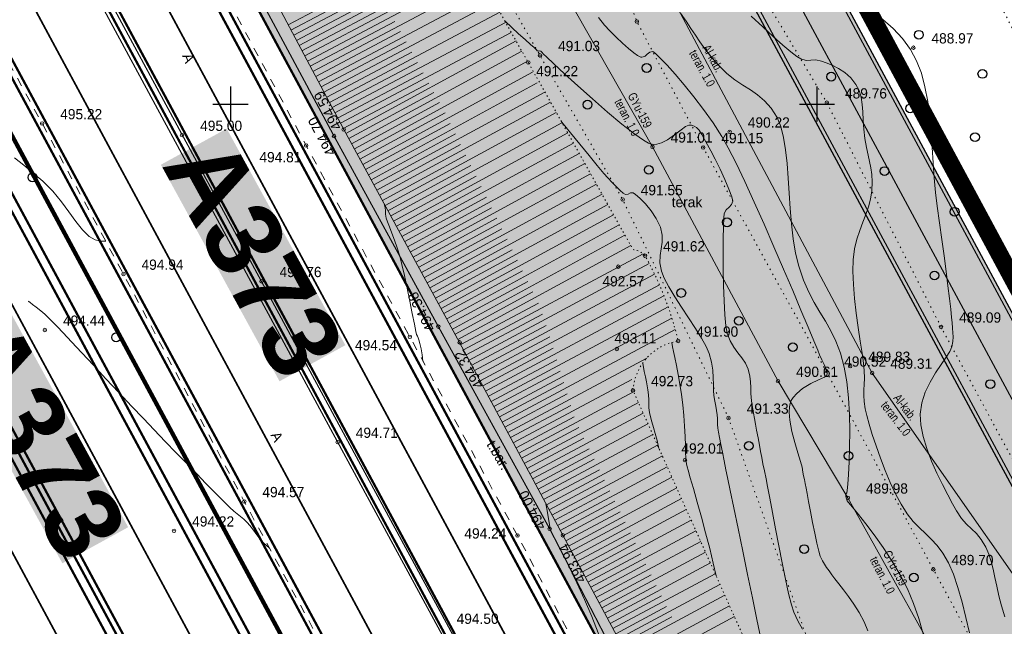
# Model space of a CAD drawing. Extents: x -516234 to 73329, y -4499813 to 47259.
# Tile 16 of 256: x 29498 to 29582, y 36843 to 36894. Entities that reach past the tile are written whole.
import ezdxf

# ---------------------------------------------------------------- set-up
doc = ezdxf.new("R2010")
doc.units = 0
doc.header["$LTSCALE"] = 0.5
doc.header["$MEASUREMENT"] = 0
doc.header["$PDMODE"] = 32
doc.header["$PDSIZE"] = 0.3
for name, pattern in [('( Hidden )', [0.375, 0.25, -0.125]), ('ACAD_ISO03W100', [30, 12, -18]), ('DASHED', [0.75, 0.5, -0.25]), ('Д_ТРОТ_ТРУБА', [3, 1.5, -1.5]), ('Контура низ откосов  Штриховая 0.1-0.5 - - - - - - -', [0.6, 0.1, -0.5]), ('РА_КОНТУРЫ', [1.5, 0, -1.5])]:
    doc.linetypes.add(name, pattern=pattern)
for name, color, linetype in [('(001) Сетка', 92, 'Continuous'), ('(004) Точки рельефа', 7, 'Continuous'), ('(007) Здания', 7, 'Continuous'), ('(013) Газ', 30, 'ИК_Газопровод -------г--------'), ('(019) Связь', 3, 'ИК_КАБ_СВЯЗИ'), ('(025) Дорога', 7, 'Continuous'), ('(031) Горизонтали', 42, 'Continuous'), ('(035) Откосы', 7, 'Continuous'), ('(037) Контуры', 7, 'Continuous'), ('(038) Деревья', 7, 'Continuous'), ('1 PARK', 7, 'Continuous'), ('7_газон', 7, 'Continuous'), ('STOYANKA', 7, 'Continuous'), ('text', 7, 'Continuous'), ('орто', 7, 'Continuous')]:
    doc.layers.add(name, color=color, linetype=linetype)
doc.layers.add('(032) Горизонтали утолщенные', color=32, linetype='Continuous', lineweight=30)
doc.layers.add('.', color=7, linetype='Continuous', lineweight=15)
doc.styles.add('BM-431', font='bm431.ttf')
doc.styles.add('D-431', font='d431.ttf')
doc.styles.get("Standard").update_dxf_attribs({"font": 'times.ttf'})
doc.styles.add('stile1', font='ARIALN.TTF')
doc.linetypes.add('ИК_Газопровод -------г--------', pattern='A,9,-0.6,["Г",Standard,S=1.2,R=0,X=0,Y=-0.6],-1.2', length=10.8)
doc.linetypes.add('ИК_КАБ_СВЯЗИ', pattern='A,4,["o",Standard,S=0.5,R=0,X=0,Y=-0.125],4,-2', length=10)

# ---------------------------------------------------------------- blocks, each defined once
blk = doc.blocks.new('9633')
at = {"layer": '(031) Горизонтали', "color": 42, "linetype": 'Continuous', "lineweight": 0}
for points in [[(28594.252, 36894.735), (28595.221, 36893.816), (28596.124, 36892.984), (28596.932, 36892.267), (28597.612, 36891.691), (28598.134, 36891.285), (28598.466, 36891.075), (28598.929, 36890.954), (28599.337, 36890.968), (28599.751, 36890.991), (28600.235, 36890.896), (28600.648, 36890.742), (28601.141, 36890.535), (28601.676, 36890.262), (28602.217, 36889.909), (28602.725, 36889.463), (28603.163, 36888.913), (28603.436, 36888.378), (28603.608, 36887.811), (28603.705, 36887.205), (28603.759, 36886.555), (28603.797, 36885.856), (28603.849, 36885.102), (28603.944, 36884.288), (28604.075, 36883.523), (28604.21, 36882.883), (28604.336, 36882.321), (28604.441, 36881.784), (28604.515, 36881.224), (28604.545, 36880.589), (28604.52, 36879.831), (28604.423, 36879.126), (28604.247, 36878.461), (28604.018, 36877.81), (28603.76, 36877.151), (28603.498, 36876.46), (28603.257, 36875.711), (28603.061, 36874.882), (28602.936, 36873.948), (28602.907, 36872.973), (28602.955, 36871.853), (28603.061, 36870.643), (28603.206, 36869.396), (28603.371, 36868.166), (28603.539, 36867.009), (28603.691, 36865.977), (28603.807, 36865.125), (28603.871, 36864.508), (28603.89, 36863.861), (28603.873, 36863.33), (28603.846, 36862.859), (28603.834, 36862.391), (28603.863, 36861.871), (28603.959, 36861.243), (28604.09, 36860.675), (28604.295, 36859.933), (28604.563, 36859.055), (28604.887, 36858.081), (28605.257, 36857.049), (28605.664, 36855.997), (28606.099, 36854.964), (28606.554, 36853.989), (28607.019, 36853.111), (28607.544, 36852.294), (28608.064, 36851.644), (28608.58, 36851.105), (28609.091, 36850.62), (28609.595, 36850.133), (28610.094, 36849.588), (28610.584, 36848.928), (28611.067, 36848.098), (28611.479, 36847.149), (28611.865, 36846.012), (28612.223, 36844.754), (28612.552, 36843.442), (28612.85, 36842.144)], [(28605.461, 36894.435), (28606.337, 36893.675), (28607.136, 36892.827), (28607.832, 36891.885), (28608.348, 36890.925), (28608.752, 36889.854), (28609.061, 36888.693), (28609.29, 36887.462), (28609.458, 36886.18), (28609.58, 36884.866), (28609.673, 36883.54), (28609.753, 36882.222), (28609.839, 36880.932), (28609.946, 36879.688), (28610.091, 36878.512), (28610.296, 36877.104), (28610.497, 36875.684), (28610.687, 36874.291), (28610.863, 36872.961), (28611.02, 36871.734), (28611.154, 36870.646), (28611.26, 36869.735), (28611.334, 36869.039), (28611.372, 36868.596), (28611.408, 36868.115), (28611.442, 36867.728), (28611.456, 36867.374), (28611.429, 36866.996), (28611.344, 36866.534), (28611.175, 36866.143), (28610.853, 36865.634), (28610.43, 36865.019), (28609.959, 36864.311), (28609.493, 36863.523), (28609.084, 36862.666), (28608.785, 36861.755), (28608.648, 36860.801), (28608.699, 36859.886), (28608.898, 36858.89), (28609.215, 36857.847), (28609.616, 36856.792), (28610.068, 36855.76), (28610.541, 36854.785), (28611.001, 36853.901), (28611.416, 36853.144), (28611.754, 36852.547), (28612.185, 36851.899), (28612.612, 36851.414), (28613.033, 36851.009), (28613.448, 36850.602), (28613.855, 36850.11), (28614.253, 36849.452), (28614.512, 36848.86), (28614.712, 36848.234), (28614.874, 36847.571), (28615.02, 36846.864), (28615.172, 36846.108), (28615.352, 36845.299), (28615.58, 36844.431), (28615.88, 36843.499)], [(28581.216, 36894.626), (28581.73, 36893.967), (28582.182, 36893.464), (28582.737, 36892.925), (28583.281, 36892.414), (28583.791, 36891.958), (28584.242, 36891.589), (28584.544, 36891.376), (28584.729, 36891.274), (28584.829, 36891.237), (28584.872, 36891.229), (28584.93, 36891.226), (28585.04, 36891.246), (28585.189, 36891.325), (28585.37, 36891.478), (28585.594, 36891.656), (28585.845, 36891.702), (28586.074, 36891.546), (28586.492, 36891.153), (28587.065, 36890.555), (28587.756, 36889.784), (28588.53, 36888.873), (28589.35, 36887.853), (28590.182, 36886.758), (28590.99, 36885.619), (28591.738, 36884.468), (28592.29, 36883.489), (28592.953, 36882.183), (28593.699, 36880.618), (28594.503, 36878.865), (28595.339, 36876.99), (28596.181, 36875.063), (28597.004, 36873.152), (28597.78, 36871.325), (28598.486, 36869.651), (28599.093, 36868.199), (28599.577, 36867.037), (28599.912, 36866.233), (28600.071, 36865.857), (28600.276, 36865.412), (28600.466, 36865.012), (28600.611, 36864.693), (28600.686, 36864.491), (28600.732, 36864.274), (28600.695, 36864.079), (28600.478, 36863.953), (28599.98, 36863.724), (28599.323, 36863.394), (28598.626, 36862.964), (28598.122, 36862.549), (28597.816, 36862.198), (28597.66, 36861.944), (28597.6, 36861.812), (28597.559, 36861.692), (28597.501, 36861.424), (28597.475, 36860.964), (28597.531, 36860.265), (28597.711, 36859.317), (28597.959, 36858.362), (28598.222, 36857.481), (28598.446, 36856.755), (28598.574, 36856.267), (28598.652, 36855.85), (28598.715, 36855.52), (28598.774, 36855.218), (28598.84, 36854.888), (28598.923, 36854.473), (28599.009, 36854.027), (28599.137, 36853.339), (28599.296, 36852.491), (28599.474, 36851.562), (28599.658, 36850.636), (28599.837, 36849.792), (28600, 36849.111), (28600.133, 36848.675), (28600.31, 36848.282), (28600.483, 36847.983), (28600.668, 36847.72), (28600.877, 36847.436), (28601.127, 36847.074), (28601.375, 36846.732), (28601.712, 36846.311), (28602.112, 36845.812), (28602.552, 36845.237), (28603.007, 36844.588), (28603.453, 36843.868), (28603.864, 36843.078), (28604.178, 36842.305)], [(28573.231, 36894.317), (28573.821, 36893.764), (28574.415, 36893.222), (28574.964, 36892.727), (28575.421, 36892.321), (28575.737, 36892.041), (28575.867, 36891.926), (28575.942, 36891.843), (28576.005, 36891.78), (28576.069, 36891.76), (28576.137, 36891.748), (28576.223, 36891.756), (28576.318, 36891.755), (28576.404, 36891.657), (28576.546, 36891.491), (28576.794, 36891.254), (28577.418, 36890.666), (28578.333, 36889.814), (28579.454, 36888.786), (28580.697, 36887.668), (28581.979, 36886.549), (28583.214, 36885.515), (28584.319, 36884.655), (28585.052, 36884.149), (28585.486, 36883.906), (28585.71, 36883.82), (28585.8, 36883.801), (28585.938, 36883.792), (28586.209, 36883.811), (28586.607, 36883.923), (28587.117, 36884.186), (28587.714, 36884.615), (28588.258, 36885.044), (28588.648, 36885.308), (28588.911, 36885.421), (28589.072, 36885.441), (28589.147, 36885.431), (28589.233, 36885.409), (28589.389, 36885.35), (28589.588, 36885.226), (28589.805, 36885.003), (28590.033, 36884.645), (28590.255, 36884.219), (28590.52, 36883.747), (28590.799, 36883.25), (28591.173, 36882.525), (28591.589, 36881.671), (28591.998, 36880.788), (28592.348, 36879.973), (28592.588, 36879.328), (28592.667, 36878.951), (28592.558, 36878.653), (28592.35, 36878.436), (28592.121, 36878.214), (28591.951, 36877.902), (28591.91, 36877.531), (28591.879, 36876.783), (28591.86, 36875.746), (28591.854, 36874.506), (28591.863, 36873.151), (28591.889, 36871.767), (28591.934, 36870.442), (28592, 36869.263), (28592.087, 36868.315), (28592.199, 36867.687), (28592.448, 36867.031), (28592.76, 36866.494), (28593.102, 36866.031), (28593.441, 36865.596), (28593.743, 36865.144), (28593.974, 36864.628), (28594.131, 36864.029), (28594.19, 36863.533), (28594.2, 36863.065), (28594.211, 36862.551), (28594.272, 36861.917), (28594.354, 36861.365), (28594.434, 36860.88), (28594.515, 36860.42), (28594.604, 36859.944), (28594.705, 36859.411), (28594.823, 36858.778), (28594.942, 36858.143), (28595.045, 36857.595), (28595.144, 36857.083), (28595.248, 36856.557), (28595.366, 36855.967), (28595.507, 36855.262), (28595.634, 36854.605), (28595.817, 36853.625), (28596.045, 36852.403), (28596.305, 36851.02), (28596.586, 36849.557), (28596.875, 36848.096), (28597.161, 36846.719), (28597.431, 36845.505), (28597.675, 36844.538), (28597.878, 36843.897), (28598.221, 36843.159), (28598.618, 36842.465)], [(28531.438, 36882.638), (28532.224, 36882.012), (28533.03, 36881.349), (28533.849, 36880.647), (28534.699, 36879.798), (28535.424, 36878.907), (28536.06, 36878.027), (28536.645, 36877.207), (28537.214, 36876.498), (28537.806, 36875.95), (28538.32, 36875.661), (28538.741, 36875.55), (28539.043, 36875.531), (28539.202, 36875.54), (28539.202, 36875.54)], [(28578.057, 36885.736), (28578.092, 36885.694), (28578.84, 36884.778), (28579.638, 36883.798), (28580.42, 36882.839), (28581.12, 36881.986), (28581.673, 36881.322), (28582.011, 36880.934), (28582.387, 36880.537), (28582.745, 36880.168), (28583.067, 36879.856), (28583.334, 36879.63), (28583.526, 36879.521), (28583.752, 36879.546), (28583.953, 36879.647), (28584.168, 36879.662), (28584.384, 36879.519), (28584.756, 36879.195), (28585.218, 36878.722), (28585.705, 36878.133), (28586.152, 36877.46), (28586.495, 36876.735), (28586.658, 36876.051), (28586.66, 36875.45), (28586.577, 36874.887), (28586.487, 36874.318), (28586.464, 36873.698), (28586.586, 36872.984), (28586.825, 36872.383), (28587.22, 36871.643), (28587.728, 36870.804), (28588.305, 36869.906), (28588.905, 36868.991), (28589.485, 36868.098), (28590, 36867.269), (28590.407, 36866.543), (28590.661, 36865.962), (28590.853, 36865.232), (28590.957, 36864.536), (28591.002, 36863.89), (28591.014, 36863.306), (28591.023, 36862.798), (28591.054, 36862.382), (28591.136, 36861.888), (28591.217, 36861.477), (28591.29, 36861.108), (28591.345, 36860.739), (28591.37, 36860.414), (28591.373, 36860.16), (28591.377, 36859.905), (28591.405, 36859.581), (28591.455, 36859.252), (28591.54, 36858.787), (28591.653, 36858.212), (28591.787, 36857.548), (28591.935, 36856.82), (28592.091, 36856.051), (28592.225, 36855.394), (28592.455, 36854.273), (28592.76, 36852.786), (28593.122, 36851.03), (28593.519, 36849.104), (28593.932, 36847.107), (28594.341, 36845.136), (28594.726, 36843.29), (28595.067, 36841.668)], [(28566.254, 36865.32), (28566.254, 36865.32), (28566.186, 36865.855), (28566.09, 36866.366), (28565.986, 36866.806), (28565.898, 36867.133), (28565.846, 36867.302), (28565.777, 36867.444), (28565.707, 36867.587), (28565.651, 36867.849), (28565.525, 36868.474), (28565.348, 36869.363), (28565.136, 36870.415), (28564.906, 36871.53), (28564.676, 36872.608), (28564.463, 36873.549), (28564.284, 36874.253), (28564.063, 36874.967), (28563.829, 36875.631), (28563.6, 36876.23), (28563.395, 36876.751), (28563.231, 36877.181), (28563.128, 36877.505), (28563.066, 36877.849), (28563.048, 36878.126), (28563.024, 36878.399), (28562.944, 36878.736), (28562.943, 36878.736)], [(28532.606, 36870.435), (28532.655, 36870.396), (28532.77, 36870.305), (28532.973, 36870.144), (28533.279, 36869.902), (28533.668, 36869.589), (28534.002, 36869.308), (28534.239, 36869.097), (28534.419, 36868.928), (28534.595, 36868.754), (28534.819, 36868.529), (28535.067, 36868.267), (28535.571, 36867.729), (28536.285, 36866.964), (28537.163, 36866.022), (28538.16, 36864.953), (28539.23, 36863.807), (28540.328, 36862.633), (28541.409, 36861.482), (28542.427, 36860.404), (28543.337, 36859.447), (28544.275, 36858.469), (28545.207, 36857.502), (28546.111, 36856.566), (28546.968, 36855.685), (28547.755, 36854.878), (28548.452, 36854.168), (28549.038, 36853.576), (28549.491, 36853.124), (28549.791, 36852.832), (28550.137, 36852.52), (28550.423, 36852.284), (28550.688, 36852.072), (28550.97, 36851.832), (28551.306, 36851.512), (28551.648, 36851.118), (28551.952, 36850.699), (28552.272, 36850.261), (28552.662, 36849.812), (28553.173, 36849.36)], [(28584.989, 36865.14), (28585.129, 36864.437), (28585.221, 36863.969), (28585.308, 36863.533), (28585.378, 36863.192), (28585.437, 36862.853), (28585.493, 36862.428), (28585.523, 36862.005), (28585.522, 36861.672), (28585.526, 36861.34), (28585.571, 36860.92), (28585.647, 36860.561), (28585.763, 36860.141), (28585.907, 36859.663), (28586.066, 36859.125), (28586.227, 36858.528), (28586.378, 36857.873)]]:
    blk.add_lwpolyline(points, dxfattribs=at)
at = {"layer": '(004) Точки рельефа', "lineweight": 0, "style": 'D-431'}
for s, p in [('488.97', (28609.612, 36892.399)), ('491.03', (28577.776, 36891.744)), ('491.22', (28575.91, 36889.605)), ('489.76', (28602.238, 36887.706)), ('495.22', (28535.326, 36885.93)), ('490.22', (28593.954, 36885.224)), ('495.00', (28547.258, 36884.942)), ('491.01', (28587.371, 36883.945)), ('491.15', (28591.693, 36883.891)), ('494.81', (28552.311, 36882.264)), ('491.55', (28584.825, 36879.452)), ('491.62', (28586.73, 36874.664)), ('494.94', (28542.26, 36873.099)), ('494.76', (28554.027, 36872.475)), ('492.57', (28581.559, 36871.681)), ('494.44', (28535.563, 36868.322)), ('489.09', (28611.974, 36868.588)), ('493.11', (28582.584, 36866.826)), ('491.90', (28589.557, 36867.391)), ('494.54', (28560.457, 36866.232)), ('489.83', (28604.225, 36865.246)), ('490.52', (28602.17, 36864.837)), ('489.31', (28606.094, 36864.656)), ('489.31', (28606.096, 36864.655)), ('490.61', (28598.075, 36863.963)), ('492.73', (28585.708, 36863.17)), ('491.33', (28593.856, 36860.823)), ('494.71', (28560.528, 36858.765)), ('492.01', (28588.291, 36857.424)), ('494.57', (28552.562, 36853.708)), ('489.98', (28604.025, 36854.014)), ('494.22', (28546.577, 36851.202)), ('494.24', (28569.787, 36850.179)), ('489.70', (28611.321, 36847.913)), ('494.50', (28569.125, 36842.906))]:
    blk.add_text(s, height=0.875, dxfattribs=at).set_placement(p)
for s, rotation, p in [('494.59', 118.43852, (28559.378, 36885.298)), ('494.70', 117.98526, (28558.86, 36883.105)), ('494.38', 117.61299, (28567.35, 36868.137)), ('494.32', 120.9343, (28571.49, 36863.292)), ('494.00', 117.74837, (28576.777, 36851.212)), ('493.94', 117.14288, (28580.196, 36846.676))]:
    blk.add_text(s, height=0.875, rotation=rotation, dxfattribs=at).set_placement(p)
at = {"layer": '(037) Контуры', "linetype": 'РА_КОНТУРЫ', "lineweight": 0, "ltscale": 0.5, "style": 'BM-431'}
blk.add_text('terak', height=0.875, dxfattribs=at).set_placement((28587.468, 36878.435))
blk = doc.blocks.new('d')
at = {"layer": '(038) Деревья'}
blk.add_ellipse((0, 0), major_axis=(0.265, 0.265), ratio=1, start_param=5.497787, end_param=11.780972, dxfattribs=at)
blk = doc.blocks.new('Setka')
at = {"layer": '(001) Сетка'}
for p, q in [((0, 1.5), (0, -1.5)), ((-1.5, 0), (1.5, 0))]:
    blk.add_line(p, q, dxfattribs=at)

msp = doc.modelspace()

# ---------------------------------------------------------------- hatches: boundary and pattern name
at = {"layer": '1 PARK', "lineweight": 0, "true_color": 0x00c200, "transparency": 33554508}
h = msp.add_hatch(color=92, dxfattribs=at)
h.dxf.hatch_style = 1
edge = h.paths.add_edge_path()
edge.add_line((29724.642, 36512.794), (29471.6, 36982.55))
edge.add_line((29471.6, 36982.55), (29506.294, 36972.148))
edge.add_arc((29494.806, 36933.834), 40, 28.30986, 73.30986, ccw=False)
edge.add_line((29530.022, 36952.803), (29731.945, 36577.945))
edge.add_arc((29696.73, 36558.976), 40, -16.69014, 28.30986, ccw=False)
edge.add_line((29735.044, 36547.488), (29724.642, 36512.794))
at = {"layer": '7_газон', "lineweight": 0, "true_color": 0x5c5c5c, "transparency": 33554687}
h = msp.add_hatch(color=251, dxfattribs=at)
h.dxf.hatch_style = 1
edge = h.paths.add_edge_path(flags=16)
edge.add_line((29676.967, 36922.961), (29652.773, 36909.928))
edge.add_arc((29654.196, 36907.287), 3, 118.30986, 208.30986)
edge.add_line((29651.554, 36905.864), (29669.688, 36872.2))
edge.add_arc((29672.33, 36873.623), 3, 208.30986, 298.27805)
edge.add_line((29673.751, 36870.981), (29697.069, 36883.525))
edge.add_arc((29695.174, 36887.047), 4, 298.27805, 388.30633)
edge.add_line((29698.696, 36888.944), (29681.031, 36921.742))
edge.add_arc((29678.39, 36920.32), 3, 28.30633, 118.30986)
edge = h.paths.add_edge_path(flags=16)
edge.add_arc((29582.986, 36967.9), 30, 100.3549, 118.30986)
edge.add_line((29568.758, 36994.312), (29528.131, 36972.427))
edge.add_arc((29529.554, 36969.786), 3, 118.30986, 225.97605)
edge.add_arc((29494.806, 36933.834), 47, 28.30986, 45.97605, ccw=False)
edge.add_line((29536.185, 36956.123), (29686.137, 36677.746))
edge.add_arc((29688.778, 36679.168), 3, 208.30986, 354.86171)
edge.add_line((29691.766, 36678.9), (29699.507, 36764.985))
edge.add_arc((29669.628, 36767.671), 30, 354.86171, 388.30986)
edge.add_line((29696.04, 36781.899), (29580.774, 36995.883))
edge.add_arc((29578.132, 36994.46), 3, 28.30986, 100.3549)
edge = h.paths.add_edge_path()
edge.add_line((29429.452, 37065.402), (29443.215, 37039.99))
edge.add_line((29443.215, 37039.99), (29467.007, 36995.822))
edge.add_arc((29480.213, 37002.936), 15, 208.30986, 253.30986)
edge.add_line((29475.905, 36988.568), (29508.304, 36978.854))
edge.add_arc((29494.806, 36933.834), 47, 63.28494, 73.30986, ccw=False)
edge.add_arc((29520.431, 36984.749), 10, 243.28494, 298.30986)
edge.add_line((29525.173, 36975.945), (29566.624, 36998.273))
edge.add_arc((29582.986, 36967.9), 34.5, 90.70227, 118.30986, ccw=False)
edge.add_line((29582.563, 37002.397), (29601.162, 37002.625))
edge.add_arc((29600.795, 37032.623), 30, 270.70227, 298.33641)
edge.add_line((29615.034, 37006.218), (29627.395, 37012.883))
edge.add_arc((29631.43, 37005.402), 8.5, 28.30633, 118.33641, ccw=False)
edge.add_line((29638.913, 37009.433), (29702.658, 36891.078))
edge.add_arc((29695.174, 36887.047), 8.5, -61.72195, 28.30633, ccw=False)
edge.add_line((29699.201, 36879.562), (29664.33, 36860.803))
edge.add_arc((29666.699, 36856.4), 5, 118.27805, 208.30986)
edge.add_line((29662.297, 36854.029), (29700.001, 36784.033))
edge.add_arc((29669.628, 36767.671), 34.5, -5.13829, 28.30986, ccw=False)
edge.add_line((29703.989, 36764.582), (29695.148, 36666.257))
edge.add_arc((29710.087, 36664.913), 15, 174.86171, 208.30986)
edge.add_line((29696.881, 36657.8), (29738.108, 36581.265))
edge.add_arc((29696.73, 36558.976), 47, -16.69014, 28.30986, ccw=False)
edge.add_line((29741.75, 36545.478), (29732.035, 36513.078))
edge.add_arc((29746.403, 36508.77), 15, 163.30986, 208.30986)
edge.add_line((29733.198, 36501.657), (29762.257, 36447.71))
edge.add_line((29762.257, 36447.71), (29788.318, 36389.84))
edge.add_line((29788.318, 36389.84), (29723.729, 36509.746))
edge.add_line((29723.729, 36509.746), (29735.044, 36547.488))
edge.add_arc((29696.73, 36558.976), 40, 343.30986, 388.30986)
edge.add_line((29731.945, 36577.945), (29530.022, 36952.803))
edge.add_arc((29494.806, 36933.834), 40, 28.30986, 73.30986)
edge.add_line((29506.294, 36972.148), (29468.537, 36983.469))
edge.add_line((29468.537, 36983.469), (29424.235, 37065.402))
edge = h.paths.add_edge_path(flags=16)
edge.add_line((29653.969, 36965.661), (29629.772, 36952.627))
edge.add_arc((29631.195, 36949.986), 3, 118.30986, 208.30986)
edge.add_line((29628.554, 36948.564), (29646.575, 36915.109))
edge.add_arc((29649.216, 36916.531), 3, 208.30986, 298.30986)
edge.add_line((29650.639, 36913.89), (29674.834, 36926.923))
edge.add_arc((29673.411, 36929.564), 3, 298.30986, 388.30633)
edge.add_line((29676.052, 36930.987), (29658.033, 36964.443))
edge.add_arc((29655.392, 36963.02), 3, 28.30633, 118.30986)
edge = h.paths.add_edge_path(flags=16)
edge.add_line((29653.054, 36973.687), (29634.951, 37007.299))
edge.add_arc((29631.43, 37005.402), 4, 28.30633, 118.33641)
edge.add_line((29629.531, 37008.923), (29617.17, 37002.257))
edge.add_arc((29600.795, 37032.623), 34.5, 278.95979, 298.33641, ccw=False)
edge.add_arc((29606.635, 36995.58), 3, 98.95979, 208.30986)
edge.add_line((29603.994, 36994.158), (29623.574, 36957.808))
edge.add_arc((29626.215, 36959.23), 3, 208.30986, 298.30986)
edge.add_line((29627.638, 36956.589), (29651.836, 36969.624))
edge.add_arc((29650.413, 36972.265), 3, 298.30986, 388.30633)

# ---------------------------------------------------------------- linework, layer by layer
at = {"layer": '(004) Точки рельефа', "color": 0, "linetype": 'ByBlock', "lineweight": 0}
for p in [(29550.886, 36894.272), (29574.464, 36892.036), (29542.627, 36891.381), (29541.63, 36890.777), (29567.09, 36887.342), (29500.178, 36885.572), (29525.895, 36885.064), (29512.109, 36884.579), (29525.067, 36884.501), (29558.805, 36884.866), (29522.695, 36883.697), (29552.223, 36883.581), (29556.545, 36883.528), (29549.677, 36879.089), (29551.582, 36874.304), (29549.301, 36873.362), (29507.111, 36872.736), (29518.879, 36872.111), (29533.963, 36868.256), (29576.825, 36868.225), (29500.415, 36867.959), (29531.532, 36867.382), (29535.777, 36866.905), (29554.409, 36867.028), (29549.183, 36866.348), (29569.076, 36864.883), (29567.021, 36864.479), (29570.945, 36864.293), (29570.947, 36864.292), (29562.927, 36863.598), (29550.559, 36862.812), (29558.707, 36860.46), (29525.379, 36858.402), (29554.986, 36856.859), (29517.413, 36853.345), (29568.876, 36853.651), (29511.429, 36850.844), (29543.454, 36851.01), (29540.712, 36850.44), (29544.572, 36850.455), (29576.173, 36847.55)]:
    msp.add_point(p, dxfattribs=at)
at = {"layer": '(007) Здания', "lineweight": 0, "const_width": 0.1, "flags": 128}
for points in [[(29742.467, 36456.829), (29660.738, 36609.697), (29613.788, 36695.978), (29603.866, 36714.442), (29534.68, 36842.924), (29526.083, 36858.783), (29453.191, 36993.635), (29444.234, 37010.335), (29422.363, 37050.701)], [(29741.762, 36456.45), (29660.034, 36609.317), (29613.084, 36695.597), (29603.161, 36714.063), (29533.976, 36842.543), (29525.379, 36858.402), (29452.486, 36993.256), (29443.53, 37009.955), (29421.66, 37050.319)], [(29619.612, 36709.523), (29609.57, 36727.628), (29600.045, 36745.154), (29590.066, 36763.696), (29580.315, 36781.912), (29570.945, 36799.138), (29561.92, 36816.046), (29552.067, 36834.341), (29543.454, 36851.01), (29533.963, 36868.256), (29525.067, 36884.501), (29515.986, 36901.397), (29506.234, 36919.351), (29497.033, 36936.468), (29487.767, 36953.848), (29478.791, 36970.513), (29468.874, 36988.799), (29466.229, 36994.598), (29465.074, 37000.528), (29464.802, 37008.043)]]:
    msp.add_lwpolyline(points, dxfattribs=at)
at = {"layer": '(013) Газ', "lineweight": 0, "flags": 128}
msp.add_lwpolyline([(29525.405, 37048.081), (29531.16, 37039.107), (29539.034, 37023.995), (29540.166, 37021.191), (29539.27, 37018.608), (29533.563, 37011.728), (29529.254, 37006.755), (29524.918, 37001.276), (29517.627, 36991.22), (29508.47, 36979.317), (29503.957, 36971.837), (29513.301, 36954.803), (29520.014, 36941.402), (29527.992, 36927.069), (29538.268, 36908.138), (29552.223, 36883.581), (29562.927, 36863.598), (29568.876, 36853.651), (29578.905, 36835.701), (29587.688, 36819.031), (29597.086, 36801.502), (29611.793, 36773.7), (29622.868, 36752.87), (29632.627, 36733.829), (29642.057, 36714.741), (29649.245, 36696.495), (29654.716, 36680.578), (29662.397, 36662.607), (29676.154, 36642.038), (29689.217, 36620.21), (29698.952, 36600.035), (29708.917, 36582.194), (29725.845, 36551.174), (29738.199, 36530.151), (29750.363, 36512.072), (29762.308, 36492.93), (29777.208, 36461.75), (29800.445, 36421.637), (29814.555, 36397.865)], dxfattribs=at)
at = {"layer": '(019) Связь', "lineweight": 0, "flags": 128}
msp.add_lwpolyline([(29514.832, 37049.761), (29518.671, 37045.211), (29525.952, 37035.177), (29528.773, 37021.401), (29526.189, 37015.333), (29523.522, 37012.332), (29518.673, 37007.594), (29510.119, 36999.152), (29506.192, 36984.809), (29526.835, 36945.59), (29546.807, 36909.661), (29570.945, 36864.293), (29590.412, 36836.476), (29619.173, 36778.325), (29654.466, 36702.515), (29679.357, 36655.782), (29696.192, 36624.084), (29725.362, 36569.608), (29744.319, 36532.27), (29766.024, 36495.881)], dxfattribs=at)
at = {"layer": '(025) Дорога', "linetype": 'Д_ТРОТ_ТРУБА', "lineweight": 0, "flags": 128}
msp.add_lwpolyline([(29728.035, 36510.135), (29718.501, 36526.322), (29708.373, 36544.305), (29698.159, 36562.974), (29687.226, 36583.038), (29677.644, 36601.098), (29664.707, 36624.806), (29644.709, 36661.07), (29635.553, 36676.738), (29625.09, 36694.491), (29617.273, 36708.282), (29607.374, 36726.366), (29597.895, 36743.942), (29588.132, 36762.152), (29577.715, 36781.369), (29569.158, 36797.437), (29559.502, 36815.208), (29550.676, 36831.548), (29540.712, 36850.44), (29531.532, 36867.382), (29522.695, 36883.697), (29513.332, 36901.154), (29503.851, 36918.476), (29484.887, 36953.636), (29476.152, 36970.047), (29467.84, 36985.881, -0.175353), (29464.802, 37008.043, 0.014678), (29465.552, 37018.912, -0.049252), (29465.927, 37023.168, -0.049252)], format="xyb", dxfattribs=at)
msp.add_lwpolyline([(29536.903, 36796.52), (29544.92, 36802.517), (29537.093, 36817.102), (29525.454, 36838.473), (29517.413, 36853.345), (29507.111, 36872.736), (29500.178, 36885.572), (29487.608, 36908.634), (29480.231, 36922.297), (29461.745, 36928.564)], dxfattribs=at)
at = {"layer": '(032) Горизонтали утолщенные', "color": 32, "linetype": 'Continuous', "lineweight": 0}
for points in [[(29554.604, 36894.984), (29555.09, 36894.3), (29555.5, 36893.684), (29555.874, 36893.104), (29556.255, 36892.53), (29556.682, 36891.93), (29557.197, 36891.275), (29557.842, 36890.534), (29558.556, 36889.834), (29559.251, 36889.288), (29559.922, 36888.839), (29560.569, 36888.431), (29561.187, 36888.007), (29561.773, 36887.51), (29562.327, 36886.884), (29562.843, 36886.073), (29563.159, 36885.311), (29563.396, 36884.386), (29563.57, 36883.327), (29563.698, 36882.163), (29563.796, 36880.92), (29563.881, 36879.628), (29563.97, 36878.314), (29564.079, 36877.007), (29564.225, 36875.734), (29564.425, 36874.525), (29564.695, 36873.407), (29565.099, 36872.214), (29565.542, 36871.198), (29566.011, 36870.31), (29566.491, 36869.498), (29566.969, 36868.71), (29567.43, 36867.896), (29567.861, 36867.004), (29568.248, 36865.984), (29568.577, 36864.785), (29568.799, 36863.533), (29568.942, 36862.168), (29569.019, 36860.746), (29569.043, 36859.327), (29569.028, 36857.966), (29568.985, 36856.722), (29568.929, 36855.653), (29568.871, 36854.816), (29568.825, 36854.268), (29568.805, 36854.068), (29568.742, 36854.022), (29568.681, 36853.977), (29568.697, 36853.86), (29568.72, 36853.756), (29568.734, 36853.684), (29568.758, 36853.568), (29568.783, 36853.452), (29568.822, 36853.389), (29568.944, 36853.248), (29569.279, 36852.853), (29569.783, 36852.238), (29570.413, 36851.438), (29571.128, 36850.488), (29571.883, 36849.423), (29572.637, 36848.277), (29573.345, 36847.085), (29573.966, 36845.881), (29574.487, 36844.644), (29574.934, 36843.355), (29575.313, 36842.057)], [(29553.876, 36866.91), (29553.941, 36866.516), (29554.017, 36866.145), (29554.128, 36865.612), (29554.264, 36864.948), (29554.412, 36864.182), (29554.561, 36863.345), (29554.699, 36862.469), (29554.814, 36861.583), (29554.901, 36860.679), (29554.964, 36859.763), (29555.006, 36858.891), (29555.032, 36858.116), (29555.047, 36857.493), (29555.052, 36857.078), (29555.054, 36856.925), (29555.07, 36856.839), (29555.088, 36856.749), (29555.129, 36856.546), (29555.182, 36856.304), (29555.261, 36856.019), (29555.446, 36855.372), (29555.711, 36854.438), (29556.033, 36853.292), (29556.387, 36852.009), (29556.75, 36850.663), (29557.097, 36849.329), (29557.404, 36848.084), (29557.646, 36847)], [(29543.132, 36853.147), (29543.132, 36853.147), (29543.248, 36852.573), (29543.34, 36852.02), (29543.412, 36851.539), (29543.464, 36851.179), (29543.498, 36850.988), (29543.559, 36850.825), (29543.632, 36850.666), (29543.763, 36850.415), (29544.088, 36849.793), (29544.563, 36848.869), (29545.143, 36847.712), (29545.781, 36846.391), (29546.432, 36844.975), (29547.051, 36843.533), (29547.592, 36842.134), (29548.011, 36840.846), (29548.26, 36839.738), (29548.342, 36838.483), (29548.252, 36837.231), (29548.114, 36836.405)]]:
    msp.add_lwpolyline(points, dxfattribs=at)
at = {"layer": '(035) Откосы', "lineweight": 0}
for p, q in [((29521.397, 36893.546), (29535.754, 36901.158)), ((29521.865, 36892.663), (29536.246, 36900.288)), ((29522.334, 36891.78), (29536.739, 36899.418)), ((29521.163, 36893.987), (29528.335, 36897.79)), ((29522.802, 36890.897), (29537.231, 36898.548)), ((29521.631, 36893.104), (29528.816, 36896.914)), ((29523.27, 36890.014), (29537.723, 36897.678)), ((29523.738, 36889.131), (29538.216, 36896.808)), ((29522.1, 36892.221), (29529.296, 36896.037)), ((29524.206, 36888.249), (29538.708, 36895.938)), ((29522.568, 36891.339), (29529.776, 36895.161)), ((29524.674, 36887.366), (29539.201, 36895.068)), ((29523.036, 36890.456), (29530.256, 36894.284)), ((29525.142, 36886.483), (29539.693, 36894.198)), ((29523.504, 36889.573), (29530.737, 36893.408)), ((29525.61, 36885.6), (29540.185, 36893.328)), ((29523.972, 36888.69), (29531.217, 36892.531)), ((29526.082, 36884.719), (29540.589, 36892.614)), ((29524.44, 36887.807), (29531.697, 36891.655)), ((29526.56, 36883.841), (29541.082, 36891.744)), ((29524.908, 36886.924), (29532.177, 36890.779)), ((29527.038, 36882.964), (29541.574, 36890.875)), ((29525.376, 36886.041), (29532.658, 36889.902)), ((29527.515, 36882.086), (29541.988, 36889.962)), ((29525.844, 36885.159), (29533.138, 36889.026)), ((29527.993, 36881.208), (29542.392, 36889.045)), ((29526.321, 36884.28), (29533.578, 36888.23)), ((29528.471, 36880.331), (29543.039, 36888.259)), ((29526.799, 36883.403), (29534.063, 36887.356)), ((29528.948, 36879.453), (29543.527, 36887.387)), ((29527.276, 36882.525), (29534.531, 36886.473)), ((29529.426, 36878.575), (29544.016, 36886.515)), ((29527.754, 36881.647), (29534.972, 36885.575)), ((29529.904, 36877.697), (29544.504, 36885.643)), ((29528.232, 36880.769), (29535.413, 36884.678)), ((29530.381, 36876.82), (29544.992, 36884.771)), ((29528.709, 36879.892), (29535.854, 36883.78)), ((29530.859, 36875.942), (29545.48, 36883.899)), ((29529.187, 36879.014), (29536.295, 36882.882)), ((29531.337, 36875.064), (29545.969, 36883.027)), ((29529.665, 36878.136), (29536.736, 36881.985)), ((29531.814, 36874.186), (29546.457, 36882.155)), ((29530.142, 36877.259), (29537.177, 36881.087)), ((29532.292, 36873.309), (29546.945, 36881.283)), ((29530.62, 36876.381), (29537.618, 36880.189)), ((29532.77, 36872.431), (29547.433, 36880.411)), ((29531.098, 36875.503), (29538.059, 36879.291)), ((29533.247, 36871.553), (29547.922, 36879.539)), ((29533.725, 36870.676), (29548.41, 36878.667)), ((29531.575, 36874.625), (29538.5, 36878.394)), ((29534.203, 36869.798), (29548.898, 36877.795)), ((29532.053, 36873.748), (29538.941, 36877.496)), ((29534.68, 36868.92), (29549.386, 36876.923)), ((29532.531, 36872.87), (29539.382, 36876.598)), ((29535.158, 36868.042), (29549.875, 36876.051)), ((29533.008, 36871.992), (29539.823, 36875.701)), ((29535.636, 36867.165), (29550.363, 36875.179)), ((29533.486, 36871.114), (29540.264, 36874.803)), ((29536.109, 36866.284), (29551.412, 36874.466)), ((29533.964, 36870.237), (29540.705, 36873.905)), ((29536.58, 36865.403), (29551.95, 36873.621)), ((29534.441, 36869.359), (29541.146, 36873.008)), ((29537.051, 36864.522), (29552.396, 36872.726)), ((29534.919, 36868.481), (29541.587, 36872.11)), ((29537.522, 36863.641), (29552.812, 36871.815)), ((29535.397, 36867.604), (29542.028, 36871.212)), ((29537.993, 36862.76), (29553.196, 36870.888)), ((29535.873, 36866.725), (29542.49, 36870.263)), ((29536.344, 36865.844), (29542.856, 36869.325)), ((29538.464, 36861.878), (29553.549, 36869.943)), ((29538.936, 36860.997), (29553.87, 36868.982)), ((29536.815, 36864.963), (29543.155, 36868.352)), ((29539.407, 36860.116), (29554.159, 36868.003)), ((29537.287, 36864.081), (29543.454, 36867.379)), ((29537.758, 36863.2), (29543.753, 36866.406)), ((29538.229, 36862.319), (29544.052, 36865.432)), ((29539.878, 36859.235), (29551.726, 36865.569)), ((29538.7, 36861.438), (29544.351, 36864.459)), ((29539.171, 36860.556), (29544.65, 36863.486)), ((29540.349, 36858.353), (29550.447, 36863.752)), ((29539.642, 36859.675), (29544.949, 36862.513)), ((29540.82, 36857.472), (29550.607, 36862.705)), ((29541.291, 36856.591), (29551.017, 36861.791)), ((29540.114, 36858.794), (29545.249, 36861.539)), ((29541.763, 36855.71), (29551.427, 36860.876)), ((29540.585, 36857.913), (29545.548, 36860.566)), ((29541.056, 36857.031), (29545.934, 36859.64)), ((29542.234, 36854.828), (29551.836, 36859.962)), ((29541.527, 36856.15), (29546.374, 36858.742)), ((29542.705, 36853.947), (29552.246, 36859.048)), ((29541.998, 36855.269), (29546.815, 36857.844)), ((29543.176, 36853.066), (29552.656, 36858.134)), ((29542.469, 36854.388), (29547.255, 36856.947)), ((29543.647, 36852.185), (29553.065, 36857.22)), ((29542.94, 36853.507), (29547.696, 36856.049)), ((29544.118, 36851.303), (29553.475, 36856.306)), ((29543.412, 36852.625), (29548.136, 36855.151)), ((29544.59, 36850.422), (29553.876, 36855.412)), ((29543.883, 36851.744), (29548.576, 36854.254)), ((29545.063, 36849.542), (29554.285, 36854.498)), ((29544.354, 36850.863), (29549.017, 36853.356)), ((29545.536, 36848.662), (29554.695, 36853.584)), ((29544.826, 36849.982), (29549.453, 36852.469)), ((29546.009, 36847.781), (29555.105, 36852.669)), ((29545.299, 36849.102), (29549.895, 36851.571)), ((29546.482, 36846.901), (29555.515, 36851.755)), ((29546.955, 36846.021), (29555.924, 36850.841)), ((29545.772, 36848.222), (29550.336, 36850.674)), ((29547.428, 36845.141), (29556.334, 36849.927)), ((29546.245, 36847.341), (29550.777, 36849.777)), ((29546.718, 36846.461), (29551.219, 36848.88)), ((29547.901, 36844.26), (29556.744, 36849.012)), ((29547.191, 36845.581), (29551.66, 36847.982)), ((29548.374, 36843.38), (29557.154, 36848.098)), ((29547.664, 36844.701), (29552.102, 36847.085)), ((29548.847, 36842.5), (29557.563, 36847.184)), ((29548.137, 36843.82), (29552.543, 36846.188)), ((29549.32, 36841.62), (29557.973, 36846.27)), ((29548.61, 36842.94), (29552.984, 36845.291)), ((29549.793, 36840.739), (29558.383, 36845.355)), ((29549.083, 36842.06), (29553.426, 36844.393)), ((29550.266, 36839.859), (29558.793, 36844.441)), ((29549.556, 36841.18), (29553.867, 36843.496)), ((29550.739, 36838.979), (29559.203, 36843.527))]:
    msp.add_line(p, q, dxfattribs=at)
at = {"layer": '(035) Откосы', "lineweight": 0, "flags": 128}
msp.add_lwpolyline([(29552.737, 36835.26), (29544.572, 36850.455), (29535.777, 36866.905), (29525.895, 36885.064), (29516.886, 36902.054), (29507.253, 36919.492), (29498.398, 36936.617), (29488.881, 36953.875), (29479.792, 36970.918), (29471.084, 36988.241, -0.119324), (29469.529, 36994.939, -0.030734), (29469.872, 36999.778, -0.239877), (29473.612, 37005.209, 0.330828), (29475.494, 37009.259, -0.042005), (29474.776, 37015.209, -0.018079), (29474.776, 37016.997, -0.503535), (29478.967, 37019.875, 0.226392), (29484.3, 37022.328, -0.281217), (29489.153, 37019.645, 0.036796), (29499.172, 37018.292, 0.339235)], format="xyb", dxfattribs=at)
at = {"layer": '(035) Откосы', "linetype": 'Контура низ откосов  Штриховая 0.1-0.5 - - - - - - -', "lineweight": 0, "flags": 128}
msp.add_lwpolyline([(29616.627, 36725.106), (29610.06, 36739.434), (29605.42, 36750.611), (29597.451, 36770.669), (29590.472, 36782.15), (29582.782, 36796.222), (29576.484, 36803.593), (29568.051, 36816.591), (29561.587, 36838.206), (29550.559, 36862.812, -0.349526), (29554.409, 36867.028, 0.06861), (29551.582, 36874.304, 0.186536), (29550.566, 36874.817), (29541.63, 36890.777), (29534.08, 36904.114), (29517.911, 36917.193), (29509.938, 36931.429), (29501.845, 36947.074), (29493.287, 36961.47), (29485.339, 36974.796), (29476.775, 36988.866, -0.149574), (29474.213, 36998.907, -0.059335), (29475.856, 37006.777, 0.081037), (29475.968, 37013.916, -0.255307), (29481.728, 37017.288, 0.890509)], format="xyb", dxfattribs=at)
at = {"layer": '(037) Контуры', "linetype": 'РА_КОНТУРЫ', "lineweight": 0, "ltscale": 0.5, "flags": 128}
msp.add_lwpolyline([(29755.041, 36506.79), (29749.559, 36504.719), (29743.935, 36515.178), (29735.415, 36528.706), (29728.62, 36539.941), (29722.321, 36549.692), (29715.127, 36562.793), (29702.663, 36586.194), (29697.332, 36596.283), (29689.209, 36610.853), (29682.579, 36622.276), (29676.067, 36632.902), (29668.593, 36649.313), (29662.065, 36661.644), (29656.32, 36675.129), (29650.062, 36688.281), (29644.473, 36699.553), (29637.362, 36711.284), (29632.362, 36716.079), (29624.682, 36730.75), (29618.95, 36742.255), (29612.325, 36755.378), (29603.257, 36773.266), (29595.885, 36786.865), (29588.983, 36799.618), (29584.546, 36808.363), (29577.765, 36820.173), (29566.043, 36839.89), (29558.707, 36860.46), (29549.677, 36879.089), (29542.627, 36891.381), (29534.785, 36905.111), (29523.188, 36920.175), (29514.563, 36935.548), (29507.284, 36948.432), (29499.059, 36964.42), (29491.991, 36977.56), (29485.194, 36991.139), (29476.923, 37006.216), (29476.894, 37011.684), (29488.332, 37014.48), (29493.319, 37005.208), (29496.884, 36997.644), (29504.165, 36984.152), (29510.897, 36970.488), (29519.165, 36955.223), (29526.662, 36943.022), (29535.526, 36927.367), (29544.059, 36912.326), (29550.886, 36894.272), (29556.545, 36883.528), (29567.021, 36864.479), (29576.172, 36847.55), (29587.208, 36827.124), (29593.778, 36815.269), (29599.019, 36804.982), (29604.904, 36793.258), (29612.259, 36779.956), (29620.748, 36763.683), (29628.588, 36749.229), (29635.07, 36736.713), (29647.683, 36715.788), (29652.971, 36703.429), (29658.26, 36694.352), (29665.102, 36680.293), (29673.374, 36666.129), (29677.684, 36652.752), (29684.935, 36638.507), (29690.275, 36628.51), (29696.891, 36615.906), (29704.28, 36602.273), (29710.516, 36590.893), (29717.243, 36579.148), (29723.305, 36567.201), (29729.775, 36555.045), (29735.569, 36543.46), (29742.152, 36533.433), (29749.545, 36517.826), (29755.041, 36506.79)], dxfattribs=at)
msp.add_lwpolyline([(29774.796, 36524.723), (29765.009, 36542.913), (29758.466, 36555.244), (29752.275, 36566.761), (29746.216, 36578.105), (29739.8, 36590.181), (29732.814, 36602.592), (29725.007, 36616.975), (29717.773, 36629.341), (29713.222, 36638.993), (29707.431, 36650.779), (29700.416, 36664.535), (29694.059, 36677.663), (29687.015, 36693.605), (29680.367, 36707.495), (29675.933, 36716.973), (29669.112, 36730.676), (29660.757, 36747.697), (29653.632, 36759.758), (29643.876, 36776.804), (29636.703, 36789.896), (29628.638, 36804.8), (29622.4, 36816.839), (29615.592, 36829.267), (29609.991, 36840.173), (29600.275, 36859.784), (29592.566, 36874.512), (29581.83, 36895.813), (29574.17, 36907.854), (29564.96, 36922.39), (29554.783, 36938.835), (29546.383, 36953.833), (29539.653, 36966.221), (29531.961, 36979.914), (29524.531, 36993.589), (29518.673, 37007.594), (29515.927, 37011.4), (29510.405, 37010.281), (29504.148, 37010.164), (29506.822, 37003.087), (29511.929, 36987.307), (29518.207, 36973.451), (29525.399, 36958.603), (29533.525, 36946.074), (29541.609, 36930.146), (29550.419, 36915.755), (29559.916, 36899.356), (29567.09, 36887.342), (29576.825, 36868.225), (29585.792, 36851.637), (29594.079, 36830.922), (29599.558, 36819.67), (29605.173, 36808.217), (29612.04, 36794.907), (29619.809, 36783.339), (29626.954, 36768.025), (29635.314, 36752.391), (29645.232, 36738.124), (29655.013, 36720.43), (29661.493, 36707.388), (29665.322, 36698.656), (29671.945, 36684.717), (29678.598, 36669.483), (29685.13, 36656.083), (29691.261, 36642.151), (29697.225, 36630.986), (29702.659, 36620.467), (29710.352, 36606.549), (29716.946, 36594.722), (29723.899, 36582.743), (29730.292, 36570.953), (29736.791, 36559.292), (29742.71, 36547.374), (29747.788, 36538.187), (29757.776, 36519.476), (29764.655, 36507.465), (29770.985, 36511.096), (29780.109, 36514.959)], close=True, dxfattribs=at)
at = {"layer": '.', "color": 253, "true_color": 0xa8a8a8, "const_width": 0.2}
for points in [[(29713.208, 36484.124), (29422.45, 37023.898), (29399.97, 37065.402)], [(29400.169, 37065.402), (29420.29, 37028.253), (29713.464, 36483.993)], [(29775.288, 36418.775), (29440.966, 37039.421), (29426.894, 37065.402)]]:
    msp.add_lwpolyline(points, dxfattribs=at)
msp.add_lwpolyline([(29731.945, 36577.945), (29530.022, 36952.803, 0.198912), (29506.294, 36972.148), (29468.537, 36983.469), (29424.235, 37065.402)], format="xyb")
msp.add_lwpolyline([(29577.593, 36997.411, 0.078504), (29568.758, 36994.312), (29528.131, 36972.427, 0.507692), (29527.469, 36967.629, -0.077236), (29536.185, 36956.123), (29686.137, 36677.746, 0.743694), (29691.766, 36678.9), (29699.507, 36764.985, 0.14699), (29696.04, 36781.899), (29580.774, 36995.883, 0.325137)], format="xyb", close=True)
at = {"color": 7, "lineweight": 0, "true_color": 0xffffff, "const_width": 1.5}
msp.add_lwpolyline([(29592.842, 36853.944), (29636.861, 36877.656), (29575.21, 36992.108), (29531.19, 36968.396)], close=True, dxfattribs=at)
at = {"color": 1, "linetype": '( Hidden )', "lineweight": 0, "ltscale": 15, "const_width": 0.5}
msp.add_lwpolyline([(29592.842, 36853.944), (29636.861, 36877.656), (29575.21, 36992.108), (29531.19, 36968.396)], close=True, dxfattribs=at)
at = {"layer": 'STOYANKA', "color": 7, "linetype": 'DASHED', "ltscale": 10, "true_color": 0xffffff, "const_width": 0.15}
for points in [[(29666.242, 36535.995), (29407.712, 37015.938), (29380.921, 37065.402)], [(29540.633, 36790.265), (29416.511, 37020.69), (29392.294, 37065.402)]]:
    msp.add_lwpolyline(points, dxfattribs=at)
at = {"layer": 'STOYANKA', "color": 7, "linetype": 'DASHED', "ltscale": 10, "true_color": 0xffffff, "transparency": 33554687, "const_width": 0.15}
for points in [[(29696.589, 36529.555), (29426.229, 37031.461), (29407.845, 37065.402)], [(29708.734, 36528.094), (29435.027, 37036.213), (29419.218, 37065.402)]]:
    msp.add_lwpolyline(points, dxfattribs=at)
at = {"layer": 'STOYANKA', "color": 7, "lineweight": 50, "true_color": 0xffffff, "const_width": 0.1}
msp.add_lwpolyline([(29577.539, 36997.706, 0.078504), (29568.616, 36994.576), (29527.989, 36972.691, 0.507692), (29527.261, 36967.413, -0.077236), (29535.921, 36955.981), (29685.873, 36677.603, 0.743694), (29692.065, 36678.873), (29699.806, 36764.958, 0.14699), (29696.304, 36782.041), (29581.038, 36996.025, 0.325137)], format="xyb", close=True, dxfattribs=at)
at = {"layer": 'STOYANKA', "color": 7, "linetype": 'ACAD_ISO03W100', "ltscale": 0.2, "true_color": 0xffffff, "transparency": 33554687, "const_width": 0.1}
msp.add_lwpolyline([(29467.01, 36987.581), (29507.299, 36975.501, -0.198912), (29533.103, 36954.463), (29735.027, 36579.605, -0.198912), (29738.397, 36546.483), (29727.68, 36510.739)], format="xyb", dxfattribs=at)
at = {"layer": 'STOYANKA', "color": 7, "lineweight": 50, "true_color": 0xffffff, "const_width": 0.1}
msp.add_lwpolyline([(29723.93, 36509.373), (29735.332, 36547.402, 0.198912), (29732.21, 36578.088), (29530.286, 36952.945, 0.198912), (29506.38, 36972.436), (29468.351, 36983.838)], format="xyb", dxfattribs=at)
at = {"layer": 'орто', "color": 1, "const_width": 1.5}
msp.add_lwpolyline([(29782.922, 36501.072), (29481.219, 37061.164), (29478.194, 37066.75)], dxfattribs=at)
at = {"layer": 'орто', "color": 40, "const_width": 0.2}
for points in [[(29616.242, 36636.724), (29411.012, 37017.72), (29385.186, 37065.402)], [(29617.389, 36637.23), (29412.112, 37018.314), (29386.607, 37065.402)], [(29658.89, 36591.633), (29422.929, 37029.679), (29403.58, 37065.402)], [(29689.974, 36555.012), (29431.728, 37034.431), (29414.953, 37065.402)], [(29740.761, 36476.546), (29470.418, 36978.42)], [(29722.245, 36461.023), (29451.901, 36962.898)]]:
    msp.add_lwpolyline(points, dxfattribs=at)
at = {"layer": 'орто', "color": 7, "true_color": 0xffffff, "const_width": 0.2}
for points in [[(29386.039, 37065.402), (29411.672, 37018.077), (29616.821, 36637.23)], [(29681.731, 36568.734), (29431.068, 37034.075), (29414.1, 37065.402)]]:
    msp.add_lwpolyline(points, dxfattribs=at)
at = {"layer": 'орто', "const_width": 0.2}
for points in [[(29397.411, 37065.402), (29420.47, 37022.829), (29709.682, 36485.925)], [(29716.99, 36482.192), (29422.269, 37029.322), (29402.727, 37065.402)], [(29424.335, 37065.402), (29438.986, 37038.352), (29788.318, 36389.84)]]:
    msp.add_lwpolyline(points, dxfattribs=at)

# ---------------------------------------------------------------- block references
at = {"layer": '(001) Сетка', "lineweight": 0}
for p in [(29516.242, 36887.23), (29566.242, 36887.23)]:
    msp.add_blockref('Setka', p, dxfattribs=at)
at = {"layer": '(007) Здания', "color": 18, "true_color": 0x000000}
msp.add_blockref('9633', (966.395, 0), dxfattribs=at)
at = {"layer": '(038) Деревья', "linetype": 'Continuous', "lineweight": 0}
for p in [(29574.939, 36893.143), (29551.721, 36890.31), (29580.349, 36889.802), (29567.463, 36889.565), (29546.685, 36887.18), (29574.194, 36886.861), (29579.721, 36884.41), (29551.901, 36881.625), (29572.007, 36881.514), (29499.351, 36880.981), (29577.986, 36878.047), (29558.577, 36877.147), (29576.26, 36872.607), (29554.675, 36871.124), (29559.578, 36868.747), (29506.483, 36867.336), (29564.189, 36866.5), (29581.028, 36863.352), (29560.434, 36858.082), (29568.929, 36857.238), (29565.154, 36849.283), (29574.501, 36846.86)]:
    msp.add_blockref('d', p, dxfattribs=at)

# ---------------------------------------------------------------- texts
at = {"layer": '(013) Газ', "linetype": 'Continuous', "lineweight": 0, "style": 'BM-431', "width": 0.8}
for s, p in [('teran. 1.0', (29548.95, 36887.437)), ('GYu-159', (29550.082, 36887.963)), ('GYu-159', (29571.858, 36848.92)), ('teran. 1.0', (29570.725, 36848.395))]:
    msp.add_text(s, height=0.75, rotation=297.1606, dxfattribs=at).set_placement(p)
at = {"layer": '(019) Связь', "linetype": 'Continuous', "lineweight": 0, "style": 'BM-431', "width": 0.8}
for s, rotation, p in [('Al-kab.', 298.97514, (29556.449, 36892.038)), ('teran. 1.0', 298.97514, (29555.304, 36891.585)), ('teran. 1.0', 307.43163, (29571.641, 36861.528)), ('Al-kab.', 307.43163, (29572.707, 36862.144))]:
    msp.add_text(s, height=0.75, rotation=rotation, dxfattribs=at).set_placement(p)
at = {"layer": '(025) Дорога', "linetype": 'Д_ТРОТ_ТРУБА', "lineweight": 0, "style": 'BM-431'}
for s, rotation, p in [('A', 291.07543, (29512.109, 36891.353)), ('A', 297.70308, (29519.636, 36859.009)), ('t.bar.', 300.69957, (29538.035, 36858.217))]:
    msp.add_text(s, height=0.875, rotation=rotation, dxfattribs=at).set_placement(p)
at = {"layer": 'text', "color": 0, "char_height": 6.4, "width": 21.0539, "attachment_point": 1, "rotation": 298.71741, "style": 'stile1', "bg_fill": 1, "box_fill_scale": 1, "bg_fill_color": 7, "bg_fill_true_color": 16777215, "bg_fill_transparency": 0}
for insert in [(29515.918, 36885.133), (29497.401, 36869.611)]:
    msp.add_mtext('\\pi0.032;{\\fArial|b1|i0|c0|p34;\\C150;\\c16087552;A373}', dxfattribs=dict(at, insert=insert))

doc.saveas('drawing.dxf')
